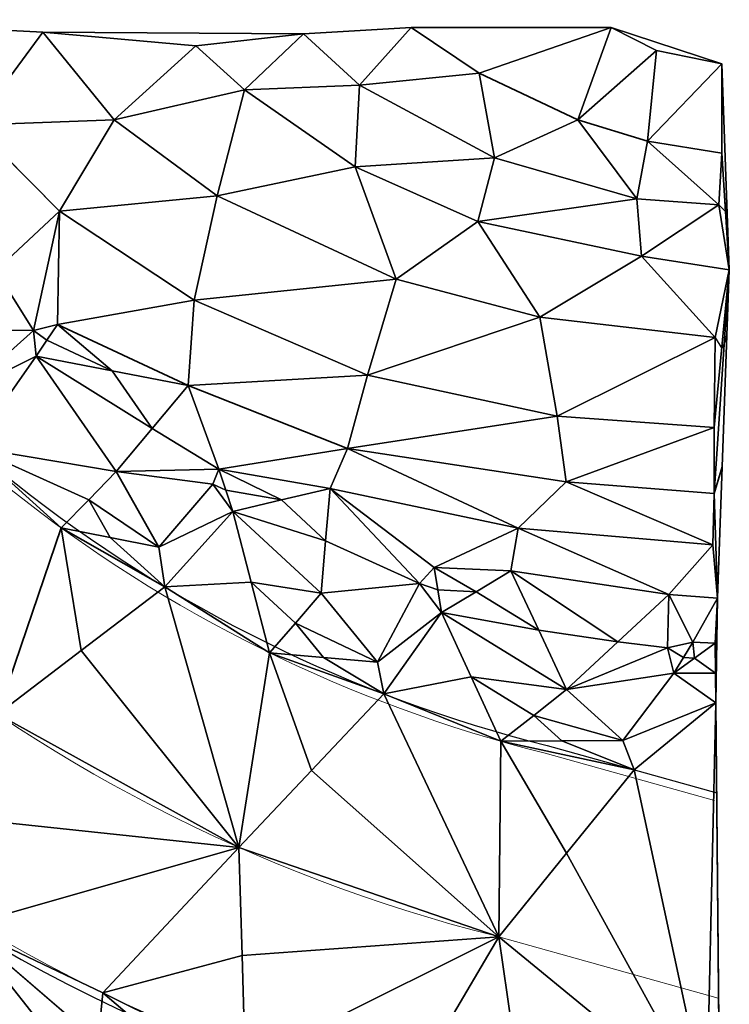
# Model space of a CAD drawing. Header units: feet. Extents: x 45583 to 45902, y 131989 to 132204.
# Tile 11 of 11: x 45852 to 45897, y 132133 to 132196. Entities that reach past the tile are written whole.
import ezdxf

# ---------------------------------------------------------------- set-up
doc = ezdxf.new("R2010")
doc.units = ezdxf.units.FT
doc.header["$MEASUREMENT"] = 0
for name, color, linetype, lineweight in [('C-Prop-E', 194, 'Continuous', 35), ('C-Road-Cntr-E', 104, 'Continuous', 18), ('C-Road-Hscp-E', 224, 'Continuous', 18), ('C-Topo-Majr-E', 34, 'Continuous', 35), ('C-Topo-Minr-E', 94, 'Continuous', 25), ('L-Hscp-Bcrb-E', 134, 'Continuous', 25)]:
    doc.layers.add(name, color=color, linetype=linetype, lineweight=lineweight)
doc.layers.add('C-TINN', color=182, linetype='Continuous')
doc.layers.add('C-TINN-BNDY', color=110, linetype='Continuous')

msp = doc.modelspace()

# ---------------------------------------------------------------- linework, layer by layer
at = {"layer": 'C-Prop-E'}
msp.add_arc((45907.235, 132235.589), 118.146, 204.81745, 255.78265, dxfattribs=at)
at = {"layer": 'C-Road-Cntr-E'}
msp.add_lwpolyline([(45882.728, 132137.453), (45896.637, 132133.573)], dxfattribs=at)
msp.add_arc((45907.235, 132235.589), 101.146, 203.66886, 255.81258, dxfattribs=at)
at = {"layer": 'C-Road-Hscp-E'}
msp.add_lwpolyline([(45885.653, 132149.095), (45896.406, 132146.096)], dxfattribs=at)
for radius, start, end in [(113.146, 201.04616, 255.81258), (89.146, 207.1166, 255.98976)]:
    msp.add_arc((45907.235, 132235.589), radius, start, end, dxfattribs=at)
at = {"layer": 'C-TINN', "linetype": 'Continuous'}
for p, q in [((45853.818, 132194.768, 942), (45845.602, 132195.185, 941)), ((45853.818, 132194.768, 942), (45849.463, 132188.882, 941)), ((45849.463, 132188.882, 941), (45853.818, 132194.768, 942)), ((45870.342, 132194.672, 944), (45853.818, 132194.768, 942)), ((45853.818, 132194.768, 942), (45863.521, 132193.904, 943)), ((45863.521, 132193.904, 943), (45853.818, 132194.768, 942)), ((45853.818, 132194.768, 942), (45858.334, 132189.203, 942)), ((45858.334, 132189.203, 942), (45853.818, 132194.768, 942)), ((45870.342, 132194.672, 944), (45863.521, 132193.904, 943)), ((45863.521, 132193.904, 943), (45870.342, 132194.672, 944)), ((45870.342, 132194.672, 944), (45866.596, 132191.122, 943)), ((45866.596, 132191.122, 943), (45870.342, 132194.672, 944)), ((45877.163, 132195.055, 945), (45870.342, 132194.672, 944)), ((45870.342, 132194.672, 944), (45873.897, 132191.41, 944)), ((45873.897, 132191.41, 944), (45870.342, 132194.672, 944)), ((45877.163, 132195.055, 945), (45873.897, 132191.41, 944)), ((45873.897, 132191.41, 944), (45877.163, 132195.055, 945)), ((45889.845, 132195.055, 946), (45877.163, 132195.055, 945)), ((45877.163, 132195.055, 945), (45881.486, 132192.177, 945)), ((45881.486, 132192.177, 945), (45877.163, 132195.055, 945)), ((45889.845, 132195.055, 946), (45881.486, 132192.177, 945)), ((45881.486, 132192.177, 945), (45889.845, 132195.055, 946)), ((45889.845, 132195.055, 946), (45887.731, 132189.203, 945)), ((45887.731, 132189.203, 945), (45889.845, 132195.055, 946)), ((45896.858, 132192.753, 946), (45889.845, 132195.055, 946)), ((45889.845, 132195.055, 946), (45892.727, 132193.616, 946)), ((45892.727, 132193.616, 946), (45889.845, 132195.055, 946)), ((45863.521, 132193.904, 943), (45858.334, 132189.203, 942)), ((45858.334, 132189.203, 942), (45863.521, 132193.904, 943)), ((45863.521, 132193.904, 943), (45866.596, 132191.122, 943)), ((45866.596, 132191.122, 943), (45863.521, 132193.904, 943)), ((45892.727, 132193.616, 946), (45887.731, 132189.203, 945)), ((45887.731, 132189.203, 945), (45892.727, 132193.616, 946)), ((45892.727, 132193.616, 946), (45892.15, 132187.86, 945)), ((45892.15, 132187.86, 945), (45892.727, 132193.616, 946)), ((45896.858, 132192.753, 946), (45892.727, 132193.616, 946)), ((45892.727, 132193.616, 946), (45896.858, 132192.753, 946)), ((45896.858, 132192.753, 946), (45892.15, 132187.86, 945)), ((45892.15, 132187.86, 945), (45896.858, 132192.753, 946)), ((45896.858, 132187.092, 945), (45896.858, 132192.753, 946)), ((45896.858, 132192.753, 946), (45896.858, 132187.092, 945)), ((45897.338, 132179.705, 943), (45896.858, 132192.753, 946)), ((45873.897, 132191.41, 944), (45881.486, 132192.177, 945)), ((45881.486, 132192.177, 945), (45873.897, 132191.41, 944)), ((45881.486, 132192.177, 945), (45887.731, 132189.203, 945)), ((45881.486, 132192.177, 945), (45882.447, 132186.804, 944)), ((45887.731, 132189.203, 945), (45881.486, 132192.177, 945)), ((45882.447, 132186.804, 944), (45881.486, 132192.177, 945)), ((45873.897, 132191.41, 944), (45866.596, 132191.122, 943)), ((45866.596, 132191.122, 943), (45873.897, 132191.41, 944)), ((45873.897, 132191.41, 944), (45873.609, 132186.229, 943)), ((45873.609, 132186.229, 943), (45873.897, 132191.41, 944)), ((45873.897, 132191.41, 944), (45882.447, 132186.804, 944)), ((45882.447, 132186.804, 944), (45873.897, 132191.41, 944)), ((45858.334, 132189.203, 942), (45866.596, 132191.122, 943)), ((45866.596, 132191.122, 943), (45858.334, 132189.203, 942)), ((45866.596, 132191.122, 943), (45864.866, 132184.406, 942)), ((45864.866, 132184.406, 942), (45866.596, 132191.122, 943)), ((45866.596, 132191.122, 943), (45873.609, 132186.229, 943)), ((45873.609, 132186.229, 943), (45866.596, 132191.122, 943)), ((45858.334, 132189.203, 942), (45849.463, 132188.882, 941)), ((45849.463, 132188.882, 941), (45858.334, 132189.203, 942)), ((45858.334, 132189.203, 942), (45854.867, 132183.425, 941)), ((45854.867, 132183.425, 941), (45858.334, 132189.203, 942)), ((45858.334, 132189.203, 942), (45864.866, 132184.406, 942)), ((45864.866, 132184.406, 942), (45858.334, 132189.203, 942)), ((45882.447, 132186.804, 944), (45887.731, 132189.203, 945)), ((45887.731, 132189.203, 945), (45882.447, 132186.804, 944)), ((45887.731, 132189.203, 945), (45892.15, 132187.86, 945)), ((45887.731, 132189.203, 945), (45891.478, 132184.214, 944)), ((45892.15, 132187.86, 945), (45887.731, 132189.203, 945)), ((45891.478, 132184.214, 944), (45887.731, 132189.203, 945)), ((45849.463, 132188.882, 941), (45854.867, 132183.425, 941)), ((45854.867, 132183.425, 941), (45849.463, 132188.882, 941)), ((45891.478, 132184.214, 944), (45892.15, 132187.86, 945)), ((45892.15, 132187.86, 945), (45891.478, 132184.214, 944)), ((45892.15, 132187.86, 945), (45896.858, 132187.092, 945)), ((45892.15, 132187.86, 945), (45896.665, 132183.83, 944)), ((45896.858, 132187.092, 945), (45892.15, 132187.86, 945)), ((45896.665, 132183.83, 944), (45892.15, 132187.86, 945)), ((45896.665, 132183.83, 944), (45896.858, 132187.092, 945)), ((45896.858, 132187.092, 945), (45896.665, 132183.83, 944)), ((45896.858, 132187.092, 945), (45897.338, 132179.705, 943)), ((45897.338, 132179.705, 943), (45896.858, 132187.092, 945)), ((45882.447, 132186.804, 944), (45873.609, 132186.229, 943)), ((45873.609, 132186.229, 943), (45882.447, 132186.804, 944)), ((45882.447, 132186.804, 944), (45881.39, 132182.775, 943)), ((45881.39, 132182.775, 943), (45882.447, 132186.804, 944)), ((45882.447, 132186.804, 944), (45891.478, 132184.214, 944)), ((45891.478, 132184.214, 944), (45882.447, 132186.804, 944)), ((45864.866, 132184.406, 942), (45873.609, 132186.229, 943)), ((45873.609, 132186.229, 943), (45864.866, 132184.406, 942)), ((45873.609, 132186.229, 943), (45881.39, 132182.775, 943)), ((45873.609, 132186.229, 943), (45876.206, 132179.115, 942)), ((45881.39, 132182.775, 943), (45873.609, 132186.229, 943)), ((45876.206, 132179.115, 942), (45873.609, 132186.229, 943)), ((45864.866, 132184.406, 942), (45854.867, 132183.425, 941)), ((45854.867, 132183.425, 941), (45864.866, 132184.406, 942)), ((45864.866, 132184.406, 942), (45863.4, 132177.783, 941)), ((45863.4, 132177.783, 941), (45864.866, 132184.406, 942)), ((45864.866, 132184.406, 942), (45876.206, 132179.115, 942)), ((45876.206, 132179.115, 942), (45864.866, 132184.406, 942)), ((45891.478, 132184.214, 944), (45881.39, 132182.775, 943)), ((45881.39, 132182.775, 943), (45891.478, 132184.214, 944)), ((45891.478, 132184.214, 944), (45896.665, 132183.83, 944)), ((45896.665, 132183.83, 944), (45891.478, 132184.214, 944)), ((45891.478, 132184.214, 944), (45891.766, 132180.568, 943)), ((45891.766, 132180.568, 943), (45891.478, 132184.214, 944)), ((45850.846, 132179.665, 940.783), (45854.867, 132183.425, 941)), ((45854.867, 132183.425, 941), (45850.846, 132179.665, 940.783)), ((45853.232, 132175.867, 940), (45854.867, 132183.425, 941)), ((45854.867, 132183.425, 941), (45853.232, 132175.867, 940)), ((45854.867, 132183.425, 941), (45854.748, 132176.257, 940)), ((45854.748, 132176.257, 940), (45854.867, 132183.425, 941)), ((45854.867, 132183.425, 941), (45863.4, 132177.783, 941)), ((45863.4, 132177.783, 941), (45854.867, 132183.425, 941)), ((45896.665, 132183.83, 944), (45891.766, 132180.568, 943)), ((45891.766, 132180.568, 943), (45896.665, 132183.83, 944)), ((45896.665, 132183.83, 944), (45897.338, 132179.705, 943)), ((45897.338, 132179.705, 943), (45896.665, 132183.83, 944)), ((45876.206, 132179.115, 942), (45881.39, 132182.775, 943)), ((45881.39, 132182.775, 943), (45876.206, 132179.115, 942)), ((45881.39, 132182.775, 943), (45891.766, 132180.568, 943)), ((45881.39, 132182.775, 943), (45885.332, 132176.717, 942)), ((45891.766, 132180.568, 943), (45881.39, 132182.775, 943)), ((45885.332, 132176.717, 942), (45881.39, 132182.775, 943)), ((45885.332, 132176.717, 942), (45891.766, 132180.568, 943)), ((45891.766, 132180.568, 943), (45885.332, 132176.717, 942)), ((45891.766, 132180.568, 943), (45897.338, 132179.705, 943)), ((45891.766, 132180.568, 943), (45896.445, 132175.426, 942)), ((45897.338, 132179.705, 943), (45891.766, 132180.568, 943)), ((45896.445, 132175.426, 942), (45891.766, 132180.568, 943)), ((45850.846, 132179.665, 940.783), (45853.232, 132175.867, 940)), ((45853.232, 132175.867, 940), (45850.846, 132179.665, 940.783)), ((45897.338, 132179.705, 943), (45896.368, 132165.544, 940)), ((45896.368, 132165.544, 940), (45897.338, 132179.705, 943)), ((45897.338, 132179.705, 943), (45896.385, 132169.729, 941)), ((45896.385, 132169.729, 941), (45897.338, 132179.705, 943)), ((45896.445, 132175.426, 942), (45897.338, 132179.705, 943)), ((45897.338, 132179.705, 943), (45896.445, 132175.426, 942)), ((45896.581, 132158.908, 938), (45897.338, 132179.705, 943)), ((45876.206, 132179.115, 942), (45863.4, 132177.783, 941)), ((45863.4, 132177.783, 941), (45876.206, 132179.115, 942)), ((45876.206, 132179.115, 942), (45874.394, 132173.038, 941)), ((45874.394, 132173.038, 941), (45876.206, 132179.115, 942)), ((45876.206, 132179.115, 942), (45885.332, 132176.717, 942)), ((45885.332, 132176.717, 942), (45876.206, 132179.115, 942)), ((45854.748, 132176.257, 940), (45863.4, 132177.783, 941)), ((45863.4, 132177.783, 941), (45854.748, 132176.257, 940)), ((45863.4, 132177.783, 941), (45863.032, 132172.377, 940)), ((45863.032, 132172.377, 940), (45863.4, 132177.783, 941)), ((45863.4, 132177.783, 941), (45874.394, 132173.038, 941)), ((45874.394, 132173.038, 941), (45863.4, 132177.783, 941)), ((45885.332, 132176.717, 942), (45874.394, 132173.038, 941)), ((45874.394, 132173.038, 941), (45885.332, 132176.717, 942)), ((45885.332, 132176.717, 942), (45896.445, 132175.426, 942)), ((45896.445, 132175.426, 942), (45885.332, 132176.717, 942)), ((45885.332, 132176.717, 942), (45886.417, 132170.449, 941)), ((45886.417, 132170.449, 941), (45885.332, 132176.717, 942)), ((45853.232, 132175.867, 940), (45846.826, 132175.905, 941)), ((45846.826, 132175.905, 941), (45853.232, 132175.867, 940)), ((45853.232, 132175.867, 940), (45848.903, 132172.015, 941)), ((45848.903, 132172.015, 941), (45853.232, 132175.867, 940)), ((45853.232, 132175.867, 940), (45854.748, 132176.257, 940)), ((45854.748, 132176.257, 940), (45853.232, 132175.867, 940)), ((45853.396, 132174.251, 940), (45853.232, 132175.867, 940)), ((45854.072, 132175.254, 939.99), (45853.232, 132175.867, 940)), ((45853.232, 132175.867, 940), (45853.396, 132174.251, 940)), ((45853.232, 132175.867, 940), (45854.072, 132175.254, 939.99)), ((45854.072, 132175.254, 939.99), (45854.748, 132176.257, 940)), ((45854.748, 132176.257, 940), (45854.072, 132175.254, 939.99)), ((45854.748, 132176.257, 940), (45863.032, 132172.377, 940)), ((45858.214, 132173.314, 939.948), (45854.748, 132176.257, 940)), ((45863.032, 132172.377, 940), (45854.748, 132176.257, 940)), ((45854.748, 132176.257, 940), (45858.214, 132173.314, 939.948)), ((45854.072, 132175.254, 939.99), (45853.396, 132174.251, 940)), ((45853.396, 132174.251, 940), (45854.072, 132175.254, 939.99)), ((45858.214, 132173.314, 939.948), (45854.072, 132175.254, 939.99)), ((45854.072, 132175.254, 939.99), (45858.214, 132173.314, 939.948)), ((45896.445, 132175.426, 942), (45886.417, 132170.449, 941)), ((45886.417, 132170.449, 941), (45896.445, 132175.426, 942)), ((45896.445, 132175.426, 942), (45896.385, 132169.729, 941)), ((45896.385, 132169.729, 941), (45896.445, 132175.426, 942)), ((45853.396, 132174.251, 940), (45848.903, 132172.015, 941)), ((45848.903, 132172.015, 941), (45853.396, 132174.251, 940)), ((45853.396, 132174.251, 940), (45849.337, 132168.463, 941)), ((45849.337, 132168.463, 941), (45853.396, 132174.251, 940)), ((45858.462, 132166.936, 940), (45853.396, 132174.251, 940)), ((45860.747, 132169.656, 939.906), (45853.396, 132174.251, 940)), ((45853.396, 132174.251, 940), (45858.462, 132166.936, 940)), ((45853.396, 132174.251, 940), (45858.214, 132173.314, 939.948)), ((45858.214, 132173.314, 939.948), (45853.396, 132174.251, 940)), ((45853.396, 132174.251, 940), (45860.747, 132169.656, 939.906)), ((45860.747, 132169.656, 939.906), (45858.214, 132173.314, 939.948)), ((45858.214, 132173.314, 939.948), (45863.032, 132172.377, 940)), ((45858.214, 132173.314, 939.948), (45860.747, 132169.656, 939.906)), ((45863.032, 132172.377, 940), (45858.214, 132173.314, 939.948)), ((45863.032, 132172.377, 940), (45874.394, 132173.038, 941)), ((45874.394, 132173.038, 941), (45863.032, 132172.377, 940)), ((45874.394, 132173.038, 941), (45873.137, 132168.384, 940)), ((45873.137, 132168.384, 940), (45874.394, 132173.038, 941)), ((45874.394, 132173.038, 941), (45886.417, 132170.449, 941)), ((45886.417, 132170.449, 941), (45874.394, 132173.038, 941)), ((45863.032, 132172.377, 940), (45860.747, 132169.656, 939.906)), ((45860.747, 132169.656, 939.906), (45863.032, 132172.377, 940)), ((45863.032, 132172.377, 940), (45873.137, 132168.384, 940)), ((45864.98, 132167.09, 939), (45863.032, 132172.377, 940)), ((45873.137, 132168.384, 940), (45863.032, 132172.377, 940)), ((45863.032, 132172.377, 940), (45864.98, 132167.09, 939)), ((45873.137, 132168.384, 940), (45886.417, 132170.449, 941)), ((45886.417, 132170.449, 941), (45873.137, 132168.384, 940)), ((45886.417, 132170.449, 941), (45896.385, 132169.729, 941)), ((45886.991, 132166.272, 940), (45886.417, 132170.449, 941)), ((45886.417, 132170.449, 941), (45886.991, 132166.272, 940)), ((45896.385, 132169.729, 941), (45886.417, 132170.449, 941)), ((45860.747, 132169.656, 939.906), (45858.462, 132166.936, 940)), ((45858.462, 132166.936, 940), (45860.747, 132169.656, 939.906)), ((45860.747, 132169.656, 939.906), (45864.98, 132167.09, 939)), ((45864.98, 132167.09, 939), (45860.747, 132169.656, 939.906)), ((45886.991, 132166.272, 940), (45896.385, 132169.729, 941)), ((45896.385, 132169.729, 941), (45886.991, 132166.272, 940)), ((45896.385, 132169.729, 941), (45896.368, 132165.544, 940)), ((45896.368, 132165.544, 940), (45896.385, 132169.729, 941)), ((45854.987, 132163.36, 940), (45849.337, 132168.463, 941)), ((45856.724, 132165.148, 940.029), (45849.337, 132168.463, 941)), ((45849.337, 132168.463, 941), (45854.987, 132163.36, 940)), ((45858.462, 132166.936, 940), (45849.337, 132168.463, 941)), ((45849.337, 132168.463, 941), (45856.724, 132165.148, 940.029)), ((45849.337, 132168.463, 941), (45858.462, 132166.936, 940)), ((45864.98, 132167.09, 939), (45873.137, 132168.384, 940)), ((45873.137, 132168.384, 940), (45864.98, 132167.09, 939)), ((45872.027, 132165.867, 939), (45873.137, 132168.384, 940)), ((45873.137, 132168.384, 940), (45872.027, 132165.867, 939)), ((45873.137, 132168.384, 940), (45886.991, 132166.272, 940)), ((45883.945, 132163.338, 939), (45873.137, 132168.384, 940)), ((45873.137, 132168.384, 940), (45883.945, 132163.338, 939)), ((45886.991, 132166.272, 940), (45873.137, 132168.384, 940)), ((45864.98, 132167.09, 939), (45858.462, 132166.936, 940)), ((45858.462, 132166.936, 940), (45864.98, 132167.09, 939)), ((45864.98, 132167.09, 939), (45864.591, 132166.134, 939)), ((45864.591, 132166.134, 939), (45864.98, 132167.09, 939)), ((45865.416, 132165.746, 938.993), (45864.98, 132167.09, 939)), ((45864.98, 132167.09, 939), (45872.027, 132165.867, 939)), ((45872.027, 132165.867, 939), (45864.98, 132167.09, 939)), ((45864.98, 132167.09, 939), (45868.939, 132165.134, 938.963)), ((45868.939, 132165.134, 938.963), (45864.98, 132167.09, 939)), ((45864.98, 132167.09, 939), (45865.416, 132165.746, 938.993)), ((45858.462, 132166.936, 940), (45856.724, 132165.148, 940.029)), ((45856.724, 132165.148, 940.029), (45858.462, 132166.936, 940)), ((45864.591, 132166.134, 939), (45858.462, 132166.936, 940)), ((45858.462, 132166.936, 940), (45861.175, 132162.14, 940)), ((45858.462, 132166.936, 940), (45864.591, 132166.134, 939)), ((45861.175, 132162.14, 940), (45858.462, 132166.936, 940)), ((45864.591, 132166.134, 939), (45861.175, 132162.14, 940)), ((45861.175, 132162.14, 940), (45864.591, 132166.134, 939)), ((45865.851, 132164.401, 939), (45864.591, 132166.134, 939)), ((45865.416, 132165.746, 938.993), (45864.591, 132166.134, 939)), ((45864.591, 132166.134, 939), (45865.851, 132164.401, 939)), ((45864.591, 132166.134, 939), (45865.416, 132165.746, 938.993)), ((45868.939, 132165.134, 938.963), (45872.027, 132165.867, 939)), ((45872.027, 132165.867, 939), (45868.939, 132165.134, 938.963)), ((45872.027, 132165.867, 939), (45871.746, 132162.544, 938.932)), ((45871.746, 132162.544, 938.932), (45872.027, 132165.867, 939)), ((45877.698, 132159.844, 938), (45872.027, 132165.867, 939)), ((45878.623, 132160.854, 938), (45872.027, 132165.867, 939)), ((45872.027, 132165.867, 939), (45877.698, 132159.844, 938)), ((45872.027, 132165.867, 939), (45878.623, 132160.854, 938)), ((45883.945, 132163.338, 939), (45872.027, 132165.867, 939)), ((45872.027, 132165.867, 939), (45883.945, 132163.338, 939)), ((45883.945, 132163.338, 939), (45886.991, 132166.272, 940)), ((45886.991, 132166.272, 940), (45883.945, 132163.338, 939)), ((45886.991, 132166.272, 940), (45896.368, 132165.544, 940)), ((45896.289, 132162.287, 939), (45886.991, 132166.272, 940)), ((45896.368, 132165.544, 940), (45886.991, 132166.272, 940)), ((45886.991, 132166.272, 940), (45896.289, 132162.287, 939)), ((45865.416, 132165.746, 938.993), (45865.851, 132164.401, 939)), ((45868.939, 132165.134, 938.963), (45865.416, 132165.746, 938.993)), ((45865.851, 132164.401, 939), (45865.416, 132165.746, 938.993)), ((45865.416, 132165.746, 938.993), (45868.939, 132165.134, 938.963)), ((45896.368, 132165.544, 940), (45896.289, 132162.287, 939)), ((45896.289, 132162.287, 939), (45896.368, 132165.544, 940)), ((45896.368, 132165.544, 940), (45896.581, 132158.908, 938)), ((45896.581, 132158.908, 938), (45896.368, 132165.544, 940)), ((45856.724, 132165.148, 940.029), (45854.987, 132163.36, 940)), ((45854.987, 132163.36, 940), (45856.724, 132165.148, 940.029)), ((45858.081, 132162.75, 940.018), (45856.724, 132165.148, 940.029)), ((45861.175, 132162.14, 940), (45856.724, 132165.148, 940.029)), ((45856.724, 132165.148, 940.029), (45858.081, 132162.75, 940.018)), ((45856.724, 132165.148, 940.029), (45861.175, 132162.14, 940)), ((45865.851, 132164.401, 939), (45868.939, 132165.134, 938.963)), ((45868.939, 132165.134, 938.963), (45865.851, 132164.401, 939)), ((45871.746, 132162.544, 938.932), (45868.939, 132165.134, 938.963)), ((45868.939, 132165.134, 938.963), (45871.746, 132162.544, 938.932)), ((45865.851, 132164.401, 939), (45861.175, 132162.14, 940)), ((45861.175, 132162.14, 940), (45865.851, 132164.401, 939)), ((45865.851, 132164.401, 939), (45861.557, 132159.618, 940)), ((45861.557, 132159.618, 940), (45865.851, 132164.401, 939)), ((45871.466, 132159.221, 939), (45865.851, 132164.401, 939)), ((45865.851, 132164.401, 939), (45867.02, 132159.925, 939.19)), ((45871.746, 132162.544, 938.932), (45865.851, 132164.401, 939)), ((45865.851, 132164.401, 939), (45871.466, 132159.221, 939)), ((45865.851, 132164.401, 939), (45871.746, 132162.544, 938.932)), ((45867.02, 132159.925, 939.19), (45865.851, 132164.401, 939)), ((45850.945, 132151.554, 940), (45854.987, 132163.36, 940)), ((45854.987, 132163.36, 940), (45850.945, 132151.554, 940)), ((45856.251, 132155.586, 939.944), (45854.987, 132163.36, 940)), ((45854.987, 132163.36, 940), (45858.081, 132162.75, 940.018)), ((45858.081, 132162.75, 940.018), (45854.987, 132163.36, 940)), ((45854.987, 132163.36, 940), (45861.557, 132159.618, 940)), ((45861.557, 132159.618, 940), (45854.987, 132163.36, 940)), ((45854.987, 132163.36, 940), (45856.251, 132155.586, 939.944)), ((45878.623, 132160.854, 938), (45883.945, 132163.338, 939)), ((45883.945, 132163.338, 939), (45878.623, 132160.854, 938)), ((45883.491, 132160.637, 938), (45883.945, 132163.338, 939)), ((45883.945, 132163.338, 939), (45883.491, 132160.637, 938)), ((45893.504, 132159.146, 938), (45883.945, 132163.338, 939)), ((45883.945, 132163.338, 939), (45893.504, 132159.146, 938)), ((45896.289, 132162.287, 939), (45883.945, 132163.338, 939)), ((45883.945, 132163.338, 939), (45896.289, 132162.287, 939)), ((45861.557, 132159.618, 940), (45858.081, 132162.75, 940.018)), ((45858.081, 132162.75, 940.018), (45861.557, 132159.618, 940)), ((45861.175, 132162.14, 940), (45858.081, 132162.75, 940.018)), ((45858.081, 132162.75, 940.018), (45861.175, 132162.14, 940)), ((45861.175, 132162.14, 940), (45861.557, 132159.618, 940)), ((45861.557, 132159.618, 940), (45861.175, 132162.14, 940)), ((45871.746, 132162.544, 938.932), (45871.466, 132159.221, 939)), ((45871.466, 132159.221, 939), (45871.746, 132162.544, 938.932)), ((45871.746, 132162.544, 938.932), (45877.698, 132159.844, 938)), ((45877.698, 132159.844, 938), (45871.746, 132162.544, 938.932)), ((45893.504, 132159.146, 938), (45896.289, 132162.287, 939)), ((45896.289, 132162.287, 939), (45893.504, 132159.146, 938)), ((45896.581, 132158.908, 938), (45896.289, 132162.287, 939)), ((45896.289, 132162.287, 939), (45896.581, 132158.908, 938)), ((45877.698, 132159.844, 938), (45878.623, 132160.854, 938)), ((45878.623, 132160.854, 938), (45877.698, 132159.844, 938)), ((45878.859, 132159.428, 937.97), (45878.623, 132160.854, 938)), ((45881.292, 132159.32, 937.912), (45878.623, 132160.854, 938)), ((45878.623, 132160.854, 938), (45878.859, 132159.428, 937.97)), ((45878.623, 132160.854, 938), (45883.491, 132160.637, 938)), ((45883.491, 132160.637, 938), (45878.623, 132160.854, 938)), ((45878.623, 132160.854, 938), (45881.292, 132159.32, 937.912)), ((45881.292, 132159.32, 937.912), (45883.491, 132160.637, 938)), ((45883.491, 132160.637, 938), (45881.292, 132159.32, 937.912)), ((45885.256, 132156.88, 937.8), (45883.491, 132160.637, 938)), ((45883.491, 132160.637, 938), (45893.504, 132159.146, 938)), ((45893.504, 132159.146, 938), (45883.491, 132160.637, 938)), ((45883.491, 132160.637, 938), (45890.262, 132156.135, 937.678)), ((45890.262, 132156.135, 937.678), (45883.491, 132160.637, 938)), ((45883.491, 132160.637, 938), (45885.256, 132156.88, 937.8)), ((45861.557, 132159.618, 940), (45856.251, 132155.586, 939.944)), ((45856.251, 132155.586, 939.944), (45861.557, 132159.618, 940)), ((45867.02, 132159.925, 939.19), (45861.557, 132159.618, 940)), ((45861.557, 132159.618, 940), (45867.02, 132159.925, 939.19)), ((45866.252, 132143.118, 939), (45861.557, 132159.618, 940)), ((45868.19, 132155.449, 939), (45861.557, 132159.618, 940)), ((45861.557, 132159.618, 940), (45866.252, 132143.118, 939)), ((45861.557, 132159.618, 940), (45868.19, 132155.449, 939)), ((45868.19, 132155.449, 939), (45867.02, 132159.925, 939.19)), ((45869.828, 132157.335, 939.125), (45867.02, 132159.925, 939.19)), ((45867.02, 132159.925, 939.19), (45868.19, 132155.449, 939)), ((45871.466, 132159.221, 939), (45867.02, 132159.925, 939.19)), ((45867.02, 132159.925, 939.19), (45869.828, 132157.335, 939.125)), ((45867.02, 132159.925, 939.19), (45871.466, 132159.221, 939)), ((45877.698, 132159.844, 938), (45871.466, 132159.221, 939)), ((45871.466, 132159.221, 939), (45877.698, 132159.844, 938)), ((45877.698, 132159.844, 938), (45875.036, 132154.845, 939)), ((45875.036, 132154.845, 939), (45877.698, 132159.844, 938)), ((45879.094, 132158.002, 938), (45877.698, 132159.844, 938)), ((45878.859, 132159.428, 937.97), (45877.698, 132159.844, 938)), ((45877.698, 132159.844, 938), (45879.094, 132158.002, 938)), ((45877.698, 132159.844, 938), (45878.859, 132159.428, 937.97)), ((45871.466, 132159.221, 939), (45869.828, 132157.335, 939.125)), ((45869.828, 132157.335, 939.125), (45871.466, 132159.221, 939)), ((45871.466, 132159.221, 939), (45875.036, 132154.845, 939)), ((45875.036, 132154.845, 939), (45871.466, 132159.221, 939)), ((45878.859, 132159.428, 937.97), (45879.094, 132158.002, 938)), ((45881.292, 132159.32, 937.912), (45878.859, 132159.428, 937.97)), ((45879.094, 132158.002, 938), (45878.859, 132159.428, 937.97)), ((45878.859, 132159.428, 937.97), (45881.292, 132159.32, 937.912)), ((45879.094, 132158.002, 938), (45881.292, 132159.32, 937.912)), ((45881.292, 132159.32, 937.912), (45879.094, 132158.002, 938)), ((45885.256, 132156.88, 937.8), (45881.292, 132159.32, 937.912)), ((45881.292, 132159.32, 937.912), (45885.256, 132156.88, 937.8)), ((45893.504, 132159.146, 938), (45890.262, 132156.135, 937.678)), ((45890.262, 132156.135, 937.678), (45893.504, 132159.146, 938)), ((45893.426, 132155.762, 937), (45893.504, 132159.146, 938)), ((45893.504, 132159.146, 938), (45893.426, 132155.762, 937)), ((45895.023, 132156.124, 937), (45893.504, 132159.146, 938)), ((45896.581, 132158.908, 938), (45893.504, 132159.146, 938)), ((45893.504, 132159.146, 938), (45895.023, 132156.124, 937)), ((45893.504, 132159.146, 938), (45896.581, 132158.908, 938)), ((45895.023, 132156.124, 937), (45896.581, 132158.908, 938)), ((45896.581, 132158.908, 938), (45895.023, 132156.124, 937)), ((45896.439, 132156.052, 937), (45896.581, 132158.908, 938)), ((45896.581, 132158.908, 938), (45896.439, 132156.052, 937)), ((45896.581, 132158.908, 938), (45896.457, 132154.167, 937.077)), ((45896.457, 132154.167, 937.077), (45896.581, 132158.908, 938)), ((45896.475, 132152.282, 937), (45896.581, 132158.908, 938)), ((45879.094, 132158.002, 938), (45875.036, 132154.845, 939)), ((45875.036, 132154.845, 939), (45879.094, 132158.002, 938)), ((45879.094, 132158.002, 938), (45875.432, 132152.845, 939)), ((45875.432, 132152.845, 939), (45879.094, 132158.002, 938)), ((45887.02, 132153.124, 938), (45879.094, 132158.002, 938)), ((45879.094, 132158.002, 938), (45880.974, 132153.922, 938.141)), ((45885.256, 132156.88, 937.8), (45879.094, 132158.002, 938)), ((45879.094, 132158.002, 938), (45887.02, 132153.124, 938)), ((45879.094, 132158.002, 938), (45885.256, 132156.88, 937.8)), ((45880.974, 132153.922, 938.141), (45879.094, 132158.002, 938)), ((45869.828, 132157.335, 939.125), (45868.19, 132155.449, 939)), ((45868.19, 132155.449, 939), (45869.828, 132157.335, 939.125)), ((45871.613, 132155.147, 939.076), (45869.828, 132157.335, 939.125)), ((45875.036, 132154.845, 939), (45869.828, 132157.335, 939.125)), ((45869.828, 132157.335, 939.125), (45871.613, 132155.147, 939.076)), ((45869.828, 132157.335, 939.125), (45875.036, 132154.845, 939)), ((45885.256, 132156.88, 937.8), (45887.02, 132153.124, 938)), ((45890.262, 132156.135, 937.678), (45885.256, 132156.88, 937.8)), ((45887.02, 132153.124, 938), (45885.256, 132156.88, 937.8)), ((45885.256, 132156.88, 937.8), (45890.262, 132156.135, 937.678)), ((45890.262, 132156.135, 937.678), (45887.02, 132153.124, 938)), ((45887.02, 132153.124, 938), (45890.262, 132156.135, 937.678)), ((45890.262, 132156.135, 937.678), (45893.426, 132155.762, 937)), ((45893.426, 132155.762, 937), (45890.262, 132156.135, 937.678)), ((45893.426, 132155.762, 937), (45895.023, 132156.124, 937)), ((45895.023, 132156.124, 937), (45893.426, 132155.762, 937)), ((45894.424, 132155.146, 937.026), (45895.023, 132156.124, 937)), ((45895.023, 132156.124, 937), (45894.424, 132155.146, 937.026)), ((45895.132, 132155.109, 937.042), (45895.023, 132156.124, 937)), ((45895.023, 132156.124, 937), (45896.439, 132156.052, 937)), ((45896.439, 132156.052, 937), (45895.023, 132156.124, 937)), ((45895.023, 132156.124, 937), (45895.132, 132155.109, 937.042)), ((45895.132, 132155.109, 937.042), (45896.439, 132156.052, 937)), ((45896.439, 132156.052, 937), (45895.132, 132155.109, 937.042)), ((45896.457, 132154.167, 937.077), (45896.439, 132156.052, 937)), ((45896.439, 132156.052, 937), (45896.457, 132154.167, 937.077)), ((45856.251, 132155.586, 939.944), (45850.945, 132151.554, 940)), ((45850.945, 132151.554, 940), (45856.251, 132155.586, 939.944)), ((45856.251, 132155.586, 939.944), (45866.252, 132143.118, 939)), ((45866.252, 132143.118, 939), (45856.251, 132155.586, 939.944)), ((45866.252, 132143.118, 939), (45868.19, 132155.449, 939)), ((45868.19, 132155.449, 939), (45866.252, 132143.118, 939)), ((45870.842, 132147.981, 938.943), (45868.19, 132155.449, 939)), ((45868.19, 132155.449, 939), (45871.613, 132155.147, 939.076)), ((45871.613, 132155.147, 939.076), (45868.19, 132155.449, 939)), ((45868.19, 132155.449, 939), (45875.432, 132152.845, 939)), ((45875.432, 132152.845, 939), (45868.19, 132155.449, 939)), ((45868.19, 132155.449, 939), (45870.842, 132147.981, 938.943)), ((45893.426, 132155.762, 937), (45887.02, 132153.124, 938)), ((45887.02, 132153.124, 938), (45893.426, 132155.762, 937)), ((45893.825, 132154.167, 937), (45893.426, 132155.762, 937)), ((45894.424, 132155.146, 937.026), (45893.426, 132155.762, 937)), ((45893.426, 132155.762, 937), (45893.825, 132154.167, 937)), ((45893.426, 132155.762, 937), (45894.424, 132155.146, 937.026)), ((45875.432, 132152.845, 939), (45871.613, 132155.147, 939.076)), ((45871.613, 132155.147, 939.076), (45875.432, 132152.845, 939)), ((45875.036, 132154.845, 939), (45871.613, 132155.147, 939.076)), ((45871.613, 132155.147, 939.076), (45875.036, 132154.845, 939)), ((45875.036, 132154.845, 939), (45875.432, 132152.845, 939)), ((45875.432, 132152.845, 939), (45875.036, 132154.845, 939)), ((45894.424, 132155.146, 937.026), (45893.825, 132154.167, 937)), ((45893.825, 132154.167, 937), (45894.424, 132155.146, 937.026)), ((45893.825, 132154.167, 937), (45895.132, 132155.109, 937.042)), ((45895.132, 132155.109, 937.042), (45893.825, 132154.167, 937)), ((45895.132, 132155.109, 937.042), (45894.424, 132155.146, 937.026)), ((45894.424, 132155.146, 937.026), (45895.132, 132155.109, 937.042)), ((45896.457, 132154.167, 937.077), (45895.132, 132155.109, 937.042)), ((45895.132, 132155.109, 937.042), (45896.457, 132154.167, 937.077)), ((45893.825, 132154.167, 937), (45887.02, 132153.124, 938)), ((45887.02, 132153.124, 938), (45893.825, 132154.167, 937)), ((45893.825, 132154.167, 937), (45890.578, 132149.882, 938)), ((45890.578, 132149.882, 938), (45893.825, 132154.167, 937)), ((45896.475, 132152.282, 937), (45893.825, 132154.167, 937)), ((45896.457, 132154.167, 937.077), (45893.825, 132154.167, 937)), ((45893.825, 132154.167, 937), (45896.475, 132152.282, 937)), ((45893.825, 132154.167, 937), (45896.457, 132154.167, 937.077)), ((45896.457, 132154.167, 937.077), (45896.475, 132152.282, 937)), ((45896.475, 132152.282, 937), (45896.457, 132154.167, 937.077)), ((45880.974, 132153.922, 938.141), (45875.432, 132152.845, 939)), ((45875.432, 132152.845, 939), (45880.974, 132153.922, 938.141)), ((45882.853, 132149.842, 938), (45880.974, 132153.922, 938.141)), ((45884.937, 132151.483, 938.087), (45880.974, 132153.922, 938.141)), ((45880.974, 132153.922, 938.141), (45882.853, 132149.842, 938)), ((45887.02, 132153.124, 938), (45880.974, 132153.922, 938.141)), ((45880.974, 132153.922, 938.141), (45884.937, 132151.483, 938.087)), ((45880.974, 132153.922, 938.141), (45887.02, 132153.124, 938)), ((45875.432, 132152.845, 939), (45870.842, 132147.981, 938.943)), ((45870.842, 132147.981, 938.943), (45875.432, 132152.845, 939)), ((45882.728, 132137.453, 938), (45875.432, 132152.845, 939)), ((45882.853, 132149.842, 938), (45875.432, 132152.845, 939)), ((45875.432, 132152.845, 939), (45882.728, 132137.453, 938)), ((45875.432, 132152.845, 939), (45882.853, 132149.842, 938)), ((45887.02, 132153.124, 938), (45884.937, 132151.483, 938.087)), ((45884.937, 132151.483, 938.087), (45887.02, 132153.124, 938)), ((45887.02, 132153.124, 938), (45890.578, 132149.882, 938)), ((45890.578, 132149.882, 938), (45887.02, 132153.124, 938)), ((45896.475, 132152.282, 937), (45890.578, 132149.882, 938)), ((45890.578, 132149.882, 938), (45896.475, 132152.282, 937)), ((45896.475, 132152.282, 937), (45891.314, 132148.035, 938)), ((45891.314, 132148.035, 938), (45896.475, 132152.282, 937)), ((45896.475, 132152.282, 937), (45895.9, 132126.677, 937)), ((45895.9, 132126.677, 937), (45896.475, 132152.282, 937)), ((45896.831, 132116.344, 937), (45896.475, 132152.282, 937)), ((45866.252, 132143.118, 939), (45850.945, 132151.554, 940)), ((45850.945, 132151.554, 940), (45866.252, 132143.118, 939)), ((45884.937, 132151.483, 938.087), (45882.853, 132149.842, 938)), ((45882.853, 132149.842, 938), (45884.937, 132151.483, 938.087)), ((45886.715, 132149.862, 938.058), (45884.937, 132151.483, 938.087)), ((45890.578, 132149.882, 938), (45884.937, 132151.483, 938.087)), ((45884.937, 132151.483, 938.087), (45886.715, 132149.862, 938.058)), ((45884.937, 132151.483, 938.087), (45890.578, 132149.882, 938)), ((45882.728, 132137.453, 938), (45882.853, 132149.842, 938)), ((45882.853, 132149.842, 938), (45882.728, 132137.453, 938)), ((45882.853, 132149.842, 938), (45886.715, 132149.862, 938.058)), ((45886.715, 132149.862, 938.058), (45882.853, 132149.842, 938)), ((45887.021, 132142.744, 937.952), (45882.853, 132149.842, 938)), ((45882.853, 132149.842, 938), (45891.314, 132148.035, 938)), ((45891.314, 132148.035, 938), (45882.853, 132149.842, 938)), ((45882.853, 132149.842, 938), (45887.021, 132142.744, 937.952)), ((45890.578, 132149.882, 938), (45886.715, 132149.862, 938.058)), ((45886.715, 132149.862, 938.058), (45890.578, 132149.882, 938)), ((45891.314, 132148.035, 938), (45886.715, 132149.862, 938.058)), ((45886.715, 132149.862, 938.058), (45891.314, 132148.035, 938)), ((45890.578, 132149.882, 938), (45891.314, 132148.035, 938)), ((45891.314, 132148.035, 938), (45890.578, 132149.882, 938)), ((45870.842, 132147.981, 938.943), (45866.252, 132143.118, 939)), ((45866.252, 132143.118, 939), (45870.842, 132147.981, 938.943)), ((45870.842, 132147.981, 938.943), (45882.728, 132137.453, 938)), ((45882.728, 132137.453, 938), (45870.842, 132147.981, 938.943)), ((45891.314, 132148.035, 938), (45887.021, 132142.744, 937.952)), ((45887.021, 132142.744, 937.952), (45891.314, 132148.035, 938)), ((45895.9, 132126.677, 937), (45891.314, 132148.035, 938)), ((45891.314, 132148.035, 938), (45895.9, 132126.677, 937)), ((45866.252, 132143.118, 939), (45849.862, 132144.842, 939.946)), ((45849.862, 132144.842, 939.946), (45866.252, 132143.118, 939)), ((45848.779, 132138.13, 940), (45866.252, 132143.118, 939)), ((45866.252, 132143.118, 939), (45848.779, 132138.13, 940)), ((45857.625, 132133.899, 939), (45866.252, 132143.118, 939)), ((45866.252, 132143.118, 939), (45857.625, 132133.899, 939)), ((45882.728, 132137.453, 938), (45866.252, 132143.118, 939)), ((45866.252, 132143.118, 939), (45866.445, 132136.28, 938.944)), ((45866.252, 132143.118, 939), (45882.728, 132137.453, 938)), ((45866.445, 132136.28, 938.944), (45866.252, 132143.118, 939)), ((45887.021, 132142.744, 937.952), (45882.728, 132137.453, 938)), ((45882.728, 132137.453, 938), (45887.021, 132142.744, 937.952)), ((45887.021, 132142.744, 937.952), (45895.9, 132126.677, 937)), ((45895.9, 132126.677, 937), (45887.021, 132142.744, 937.952)), ((45857.315, 132130.831, 939.024), (45848.779, 132138.13, 940)), ((45848.779, 132138.13, 940), (45857.004, 132127.764, 939)), ((45857.004, 132127.764, 939), (45848.779, 132138.13, 940)), ((45848.779, 132138.13, 940), (45857.625, 132133.899, 939)), ((45857.625, 132133.899, 939), (45848.779, 132138.13, 940)), ((45848.779, 132138.13, 940), (45857.315, 132130.831, 939.024)), ((45882.728, 132137.453, 938), (45866.445, 132136.28, 938.944)), ((45866.445, 132136.28, 938.944), (45882.728, 132137.453, 938)), ((45866.638, 132129.442, 939), (45882.728, 132137.453, 938)), ((45882.728, 132137.453, 938), (45866.638, 132129.442, 939)), ((45876.404, 132126.725, 938), (45882.728, 132137.453, 938)), ((45882.728, 132137.453, 938), (45876.404, 132126.725, 938)), ((45895.9, 132126.677, 937), (45882.728, 132137.453, 938)), ((45882.728, 132137.453, 938), (45883.715, 132130.689, 937.912)), ((45882.728, 132137.453, 938), (45895.9, 132126.677, 937)), ((45883.715, 132130.689, 937.912), (45882.728, 132137.453, 938)), ((45866.445, 132136.28, 938.944), (45857.625, 132133.899, 939)), ((45857.625, 132133.899, 939), (45866.445, 132136.28, 938.944)), ((45866.638, 132129.442, 939), (45866.445, 132136.28, 938.944)), ((45866.445, 132136.28, 938.944), (45866.638, 132129.442, 939)), ((45857.315, 132130.831, 939.024), (45857.625, 132133.899, 939)), ((45857.625, 132133.899, 939), (45857.315, 132130.831, 939.024)), ((45866.638, 132129.442, 939), (45857.625, 132133.899, 939)), ((45857.625, 132133.899, 939), (45860.947, 132131.09, 939.015)), ((45857.625, 132133.899, 939), (45866.638, 132129.442, 939)), ((45860.947, 132131.09, 939.015), (45857.625, 132133.899, 939))]:
    msp.add_line(p, q, dxfattribs=at)
at = {"layer": 'C-TINN-BNDY', "linetype": 'Continuous'}
msp.add_polyline3d([(45732.203, 132194.916, 933), (45782.659, 132195.018, 937), (45788.298, 132195.025, 938), (45794.364, 132195.14, 939), (45810.83, 132195.199, 940), (45839.749, 132195.558, 940), (45845.602, 132195.185, 941), (45853.818, 132194.768, 942), (45870.342, 132194.672, 944), (45877.163, 132195.055, 945), (45889.845, 132195.055, 946), (45896.858, 132192.753, 946), (45897.338, 132179.705, 943), (45896.581, 132158.908, 938), (45896.475, 132152.282, 937), (45896.831, 132116.344, 937), (45896.42, 132101.121, 935), (45896.278, 132088.095, 933)], dxfattribs=at)
at = {"layer": 'C-Topo-Majr-E', "linetype": 'Continuous', "elevation": 940}
msp.add_lwpolyline([(45810.83, 132195.199), (45804.635, 132187.89), (45798.827, 132194.636), (45804.13, 132169.356), (45809.061, 132154.264), (45814.368, 132147.275), (45822.648, 132142.165), (45836.703, 132138.062), (45846.199, 132137.226), (45848.779, 132138.13), (45840.95, 132143.892), (45850.945, 132151.554), (45854.987, 132163.36), (45861.557, 132159.618), (45861.175, 132162.14), (45858.462, 132166.936), (45853.396, 132174.251), (45853.232, 132175.867), (45854.748, 132176.257), (45863.032, 132172.377), (45873.137, 132168.384), (45886.991, 132166.272), (45896.368, 132165.544), (45896.884, 132167.227)], dxfattribs=at)
at = {"layer": 'C-Topo-Majr-E'}
for points, elevation in [([(45877.163, 132195.055), (45881.486, 132192.177), (45887.731, 132189.203), (45892.15, 132187.86), (45896.858, 132187.092)], 945), ([(45861.557, 132159.618), (45861.175, 132162.14), (45858.462, 132166.936), (45853.396, 132174.251), (45853.232, 132175.867), (45854.748, 132176.257), (45863.032, 132172.377), (45873.137, 132168.384), (45886.991, 132166.272), (45896.368, 132165.544)], 940), ([(45840.95, 132143.892), (45850.945, 132151.554), (45854.987, 132163.36)], 940)]:
    msp.add_lwpolyline(points, dxfattribs=dict(at, elevation=elevation))
at = {"layer": 'C-Topo-Minr-E'}
for points, elevation in [([(45845.602, 132195.185), (45849.463, 132188.882), (45854.867, 132183.425), (45863.4, 132177.783), (45874.394, 132173.038), (45886.417, 132170.449), (45896.385, 132169.729)], 941), ([(45896.445, 132175.426), (45885.332, 132176.717), (45876.206, 132179.115), (45864.866, 132184.406), (45858.334, 132189.203), (45853.818, 132194.768)], 942), ([(45896.665, 132183.83), (45891.478, 132184.214), (45882.447, 132186.804), (45873.897, 132191.41), (45870.342, 132194.672)], 944), ([(45896.858, 132192.753), (45892.727, 132193.616), (45889.845, 132195.055)], 946), ([(45863.521, 132193.904), (45866.596, 132191.122), (45873.609, 132186.229), (45881.39, 132182.775), (45891.766, 132180.568), (45897.338, 132179.705)], 943), ([(45875.432, 132152.845), (45875.036, 132154.845), (45871.466, 132159.221), (45865.851, 132164.401), (45864.591, 132166.134), (45864.98, 132167.09), (45872.027, 132165.867), (45883.945, 132163.338), (45896.289, 132162.287)], 939), ([(45891.314, 132148.035), (45890.578, 132149.882), (45887.02, 132153.124), (45879.094, 132158.002), (45877.698, 132159.844), (45878.623, 132160.854), (45883.491, 132160.637), (45893.504, 132159.146), (45896.581, 132158.908)], 938), ([(45896.475, 132152.282), (45893.825, 132154.167), (45893.426, 132155.762), (45895.023, 132156.124), (45896.439, 132156.052)], 937), ([(45857.625, 132133.899), (45866.252, 132143.118), (45868.19, 132155.449)], 939), ([(45876.404, 132126.725), (45882.728, 132137.453), (45882.853, 132149.842)], 938)]:
    msp.add_lwpolyline(points, dxfattribs=dict(at, elevation=elevation))
at = {"layer": 'C-Topo-Minr-E', "linetype": 'Continuous'}
for points, elevation in [([(45853.818, 132194.768), (45858.334, 132189.203), (45864.866, 132184.406), (45876.206, 132179.115), (45885.332, 132176.717), (45896.445, 132175.426), (45896.861, 132174.717), (45897.015, 132174.985), (45897.187, 132175.546)], 942), ([(45870.342, 132194.672), (45873.897, 132191.41), (45882.447, 132186.804), (45891.478, 132184.214), (45896.665, 132183.83), (45897.098, 132183.399), (45897.178, 132184.054)], 944), ([(45801.815, 132129.052), (45809.445, 132125.969), (45826.716, 132123.297), (45846.136, 132121.695), (45873.456, 132121.564), (45882.349, 132122.81), (45884.701, 132123.925), (45876.404, 132126.725), (45882.728, 132137.453), (45882.853, 132149.842), (45891.314, 132148.035), (45890.578, 132149.882), (45887.02, 132153.124), (45879.094, 132158.002), (45877.698, 132159.844), (45878.623, 132160.854), (45883.491, 132160.637), (45893.504, 132159.146), (45896.581, 132158.908)], 938)]:
    msp.add_lwpolyline(points, dxfattribs=dict(at, elevation=elevation))
at = {"layer": 'C-Topo-Minr-E', "linetype": 'Continuous', "elevation": 946}
msp.add_lwpolyline([(45889.845, 132195.055), (45892.727, 132193.616), (45896.858, 132192.753), (45889.845, 132195.055)], close=True, dxfattribs=at)
at = {"layer": 'L-Hscp-Bcrb-E'}
msp.add_lwpolyline([(45885.781, 132149.579), (45896.541, 132146.577)], dxfattribs=at)
for radius, start, end in [(88.646, 207.1166, 255.9942), (113.646, 201.04616, 255.81258)]:
    msp.add_arc((45907.235, 132235.589), radius, start, end, dxfattribs=at)

doc.saveas('drawing.dxf')
